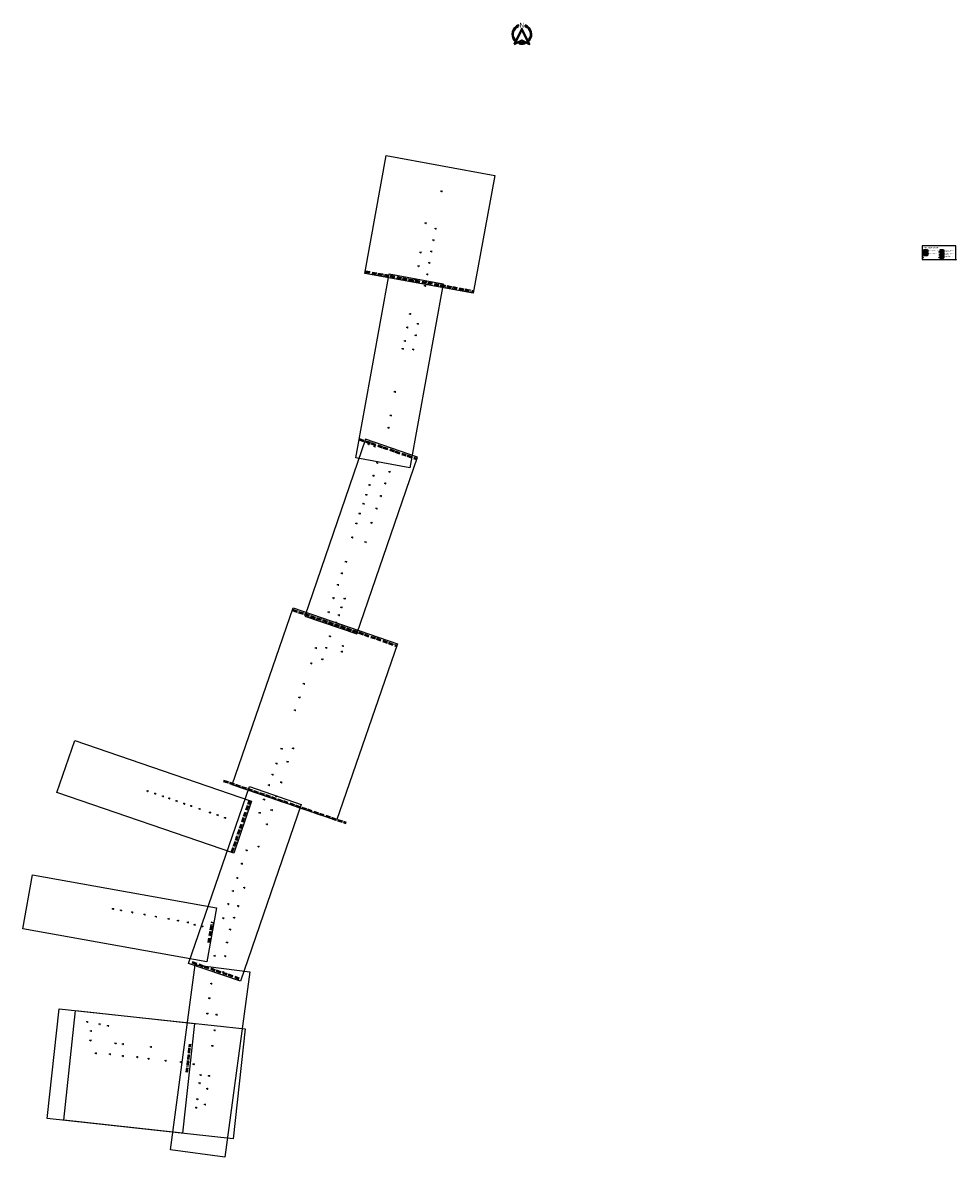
# Model space of a CAD drawing. Header units: metres. Extents: x 131272 to 132236, y 397681 to 398853.
import ezdxf
from ezdxf.enums import TextEntityAlignment as Align

# ---------------------------------------------------------------- set-up
doc = ezdxf.new("R2010")
doc.units = ezdxf.units.M
doc.linetypes.add('AL-BLADSCHEIDING', pattern=[13, 5, -1, 0, -1, 5, -1])
doc.linetypes.add('AL-MATERIAALS', pattern=[2, 1, -1])
for name, color, linetype, lineweight in [('X-AL-bladscheiding', 4, 'AL-BLADSCHEIDING', 50), ('X-AL-legenda', 7, 'Continuous', 25), ('X-AL-legenda @ 0.2', 7, 'Continuous', 25), ('X-AL-legenda tekst T1.8', 1, 'Continuous', 18), ('X-AL-legenda tekst T2.5', 2, 'Continuous', 25), ('X-AL-legenda tekst T5.0', 4, 'Continuous', 50), ('X-AL-materiaalscheiding', 1, 'AL-MATERIAALS', 18), ('X-AL-noordpijl', 3, 'Continuous', 35), ('X-AL-rapporttekening blauw', 125, 'Continuous', 25), ('X-AL-rapporttekening groen', 75, 'Continuous', 25), ('X-AL-rapporttekening paars', 215, 'Continuous', 25), ('X-AL-rapporttekening rood', 25, 'Continuous', 25), ('X-AL-rapporttekening roze', 221, 'Continuous', 25)]:
    doc.layers.add(name, color=color, linetype=linetype, lineweight=lineweight)
doc.layers.add('X-AL-hulplijn', color=30, linetype='Continuous', plot=False)
doc.layers.add('X-AL-hulplijn legenda', color=30, linetype='Continuous', plot=False)
doc.styles.add('CS Annotative', font='arial.ttf')

# ---------------------------------------------------------------- blocks, each defined once
blk = doc.blocks.new('CS Noordpijl')
h = blk.add_hatch(color=256)
h.dxf.hatch_style = 1
edge = h.paths.add_edge_path()
edge.add_line((-3.400000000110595, 8.333066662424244), (-3.400000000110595, 9.404254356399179))
edge.add_arc((-9.136247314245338e-11, 1.373723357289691e-11), 9.999999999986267, 109.8768740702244, 219.2920710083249)
edge.add_line((-7.739278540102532, -6.332737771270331), (-7.248359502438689, -5.334911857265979))
edge.add_arc((-7.143263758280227e-11, 1.162558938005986e-11), 9.000000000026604, 112.1961008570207, 216.3536797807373, ccw=False)
h = blk.add_hatch(color=256)
h.dxf.hatch_style = 1
h.paths.add_polyline_path([(-8.01824271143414, -10.29761681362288), (-8.731149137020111e-11, -6.558648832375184), (8.018242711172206, -10.29761681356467), (-1.164153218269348e-10, 6)])
h.paths.add_polyline_path([(7.15794550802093, -9.455102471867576), (-1.164153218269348e-10, 5.093902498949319), (-7.157945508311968, -9.455102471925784), (-8.731149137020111e-11, -6.117297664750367)], flags=16)
h = blk.add_hatch(color=256)
h.dxf.hatch_style = 1
edge = h.paths.add_edge_path()
edge.add_line((3.399999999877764, 9.404254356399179), (3.399999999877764, 8.333066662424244))
edge.add_arc((-9.041745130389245e-11, -6.543210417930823e-12), 9.000000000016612, -36.353679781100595, 67.80389914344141, ccw=False)
edge.add_line((7.248359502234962, -5.334911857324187), (7.739278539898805, -6.332737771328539))
edge.add_arc((-7.218670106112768e-11, -4.89563944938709e-12), 9.999999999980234, 320.7079289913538, 430.1231259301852)
h = blk.add_hatch(color=256)
h.dxf.hatch_style = 1
edge = h.paths.add_edge_path()
edge.add_arc((-8.731149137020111e-11, 5.508660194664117e-11), 9.000000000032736, 260.80486304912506, 279.19513695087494, ccw=False)
edge.add_line((-1.438176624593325, -8.8843484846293), (-2.905533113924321, -9.568588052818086))
edge.add_arc((-8.731149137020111e-11, 5.238121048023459e-11), 10.00000000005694, 253.108915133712, 286.891084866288)
edge.add_line((2.905533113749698, -9.568588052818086), (1.438176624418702, -8.8843484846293))
at = {"flags": 128}
for points in [[(-3.400000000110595, 8.333066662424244), (-3.400000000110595, 9.404254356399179, 0.5173281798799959), (-7.739278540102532, -6.332737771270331), (-7.248359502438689, -5.334911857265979, -0.4885840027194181)], [(3.399999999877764, 9.404254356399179), (3.399999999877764, 8.333066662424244, -0.4885840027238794), (7.248359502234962, -5.334911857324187), (7.739278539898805, -6.332737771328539, 0.5173281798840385)], [(1.438176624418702, -8.8843484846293, -0.08041537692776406), (-1.438176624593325, -8.8843484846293), (-2.905533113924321, -9.568588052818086, 0.1484794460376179), (2.905533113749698, -9.568588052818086)]]:
    blk.add_lwpolyline(points, format="xyb", close=True, dxfattribs=at)
for points in [[(-8.01824271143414, -10.29761681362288), (-8.731149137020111e-11, -6.558648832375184), (8.018242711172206, -10.29761681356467), (-1.164153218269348e-10, 6)], [(7.15794550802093, -9.455102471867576), (-1.164153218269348e-10, 5.093902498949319), (-7.157945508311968, -9.455102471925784), (-8.731149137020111e-11, -6.117297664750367)]]:
    blk.add_lwpolyline(points, close=True, dxfattribs=at)
at = {"style": 'CS Annotative'}
blk.add_text('N', height=5, dxfattribs=at).set_placement((-8.731149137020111e-11, 9.5), align=Align.MIDDLE_CENTER)
blk = doc.blocks.new('*U32')
at = {"layer": 'X-AL-hulplijn legenda'}
h = blk.add_hatch(color=256, dxfattribs=at)
h.dxf.hatch_style = 1
h.paths.add_polyline_path([(8, -31.16279313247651), (4, -32.16279313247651), (4, -31.16279313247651)])
h = blk.add_hatch(color=256, dxfattribs=at)
h.dxf.hatch_style = 1
h.paths.add_polyline_path([(8, -46.16279313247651), (4, -47.16279313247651), (4, -46.16279313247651)])
h = blk.add_hatch(color=256, dxfattribs=at)
h.dxf.hatch_style = 1
h.paths.add_polyline_path([(91.5, -31.16279313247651), (87.5, -32.16279313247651), (87.5, -31.16279313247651)])
h = blk.add_hatch(color=256, dxfattribs=at)
h.dxf.hatch_style = 1
h.paths.add_polyline_path([(91.5, -46.16279313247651), (87.5, -47.16279313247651), (87.5, -46.16279313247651)])
h = blk.add_hatch(color=256, dxfattribs=at)
h.dxf.hatch_style = 1
h.paths.add_polyline_path([(8, -61.16279313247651), (4, -62.16279313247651), (4, -61.16279313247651)])
h = blk.add_hatch(color=256, dxfattribs=at)
h.dxf.hatch_style = 1
h.paths.add_polyline_path([(91.5, -61.16279313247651), (87.5, -62.16279313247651), (87.5, -61.16279313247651)])
blk.add_lwpolyline([(0, -70), (175, -70), (175, 0), (0, 0)], close=True)
for points in [[(8, -31.16279313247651), (4, -31.16279313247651)], [(8, -46.16279313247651), (4, -46.16279313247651)], [(91.5, -31.16279313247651), (87.5, -31.16279313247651)], [(91.5, -46.16279313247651), (87.5, -46.16279313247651)], [(8, -61.16279313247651), (4, -61.16279313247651)], [(91.5, -61.16279313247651), (87.5, -61.16279313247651)]]:
    blk.add_lwpolyline(points, dxfattribs=at)
for points in [[(8, -31.16279313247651), (4, -32.16279313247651), (4, -31.16279313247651)], [(8, -46.16279313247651), (4, -47.16279313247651), (4, -46.16279313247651)], [(91.5, -31.16279313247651), (87.5, -32.16279313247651), (87.5, -31.16279313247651)], [(91.5, -46.16279313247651), (87.5, -47.16279313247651), (87.5, -46.16279313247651)], [(8, -61.16279313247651), (4, -62.16279313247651), (4, -61.16279313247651)], [(91.5, -61.16279313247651), (87.5, -62.16279313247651), (87.5, -61.16279313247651)]]:
    blk.add_lwpolyline(points, close=True, dxfattribs=at)
at = {"layer": 'X-AL-legenda tekst T5.0', "style": 'CS Annotative'}
blk.add_attdef('Naam', (8.596168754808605, -12.22425805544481), '', height=5, dxfattribs=at)
blk = doc.blocks.new('*U30')
at = {"layer": 'X-AL-hulplijn', "flags": 128}
for points in [[(0, 0), (1.991598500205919e-16, -2), (2, -2), (2, 1.991598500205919e-16)], [(1, 9.957992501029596e-17), (1, -1), (9.957992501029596e-17, -1), (0, 0)], [(2, 1.991598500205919e-16), (2, -1), (1, -1), (1, 9.957992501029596e-17)], [(1, -1), (1, -2), (1.991598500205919e-16, -2), (9.957992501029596e-17, -1)], [(2, -1), (2, -2), (1, -2), (1, -1)]]:
    blk.add_lwpolyline(points, close=True, dxfattribs=at)

msp = doc.modelspace()

# ---------------------------------------------------------------- hatches: boundary and pattern name
at = {"layer": 'X-AL-rapporttekening blauw'}
h = msp.add_hatch(color=256, dxfattribs=at)
h.dxf.hatch_style = 1
edge = h.paths.add_edge_path()
edge.add_arc((131682.6792213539, 398615.7439843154), 0.75, 0, 360)
h = msp.add_hatch(color=256, dxfattribs=at)
h.dxf.hatch_style = 1
edge = h.paths.add_edge_path()
edge.add_arc((132204.6879887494, 398614.3354171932), 0.75, 0, 360)
h = msp.add_hatch(color=256, dxfattribs=at)
h.dxf.hatch_style = 1
edge = h.paths.add_edge_path()
edge.add_arc((131677.374308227, 398587.7967122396), 0.75, 0, 360)
h = msp.add_hatch(color=256, dxfattribs=at)
h.dxf.hatch_style = 1
edge = h.paths.add_edge_path()
edge.add_arc((131664.380336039, 398516.2230755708), 0.75, 0, 360)
h = msp.add_hatch(color=256, dxfattribs=at)
h.dxf.hatch_style = 1
edge = h.paths.add_edge_path()
edge.add_arc((131651.9993695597, 398447.2812687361), 0.75, 0, 360)
h = msp.add_hatch(color=256, dxfattribs=at)
h.dxf.hatch_style = 1
edge = h.paths.add_edge_path()
edge.add_arc((131649.6668523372, 398434.5924267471), 0.75, 0, 360)
h = msp.add_hatch(color=256, dxfattribs=at)
h.dxf.hatch_style = 1
edge = h.paths.add_edge_path()
edge.add_arc((131605.7600043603, 398296.1576888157), 0.75, 0, 360)
h = msp.add_hatch(color=256, dxfattribs=at)
h.dxf.hatch_style = 1
edge = h.paths.add_edge_path()
edge.add_arc((131601.5266969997, 398284.1547565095), 0.75, 0, 360)
h = msp.add_hatch(color=256, dxfattribs=at)
h.dxf.hatch_style = 1
edge = h.paths.add_edge_path()
edge.add_arc((131597.4329075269, 398272.2813092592), 0.75, 0, 360)
h = msp.add_hatch(color=256, dxfattribs=at)
h.dxf.hatch_style = 1
edge = h.paths.add_edge_path()
edge.add_arc((131592.8605022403, 398258.5829834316), 0.75, 0, 360)
h = msp.add_hatch(color=256, dxfattribs=at)
h.dxf.hatch_style = 1
edge = h.paths.add_edge_path()
edge.add_arc((131587.8362767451, 398244.0865361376), 0.75, 0, 360)
h = msp.add_hatch(color=256, dxfattribs=at)
h.dxf.hatch_style = 1
edge = h.paths.add_edge_path()
edge.add_arc((131400.6244104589, 398059.2277354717), 0.75, 0, 360)
h = msp.add_hatch(color=256, dxfattribs=at)
h.dxf.hatch_style = 1
edge = h.paths.add_edge_path()
edge.add_arc((131408.650730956, 398056.4930582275), 0.75, 0, 360)
h = msp.add_hatch(color=256, dxfattribs=at)
h.dxf.hatch_style = 1
edge = h.paths.add_edge_path()
edge.add_arc((131416.4785374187, 398053.8347050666), 0.75, 0, 360)
h = msp.add_hatch(color=256, dxfattribs=at)
h.dxf.hatch_style = 1
edge = h.paths.add_edge_path()
edge.add_arc((131423.0044534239, 398051.5681324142), 0.75, 0, 360)
h = msp.add_hatch(color=256, dxfattribs=at)
h.dxf.hatch_style = 1
edge = h.paths.add_edge_path()
edge.add_arc((131430.6767388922, 398048.8387699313), 0.75, 0, 360)
h = msp.add_hatch(color=256, dxfattribs=at)
h.dxf.hatch_style = 1
edge = h.paths.add_edge_path()
edge.add_arc((131438.5419463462, 398046.0867159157), 0.75, 0, 360)
h = msp.add_hatch(color=256, dxfattribs=at)
h.dxf.hatch_style = 1
edge = h.paths.add_edge_path()
edge.add_arc((131445.7995538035, 398043.677398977), 0.75, 0, 360)
h = msp.add_hatch(color=256, dxfattribs=at)
h.dxf.hatch_style = 1
edge = h.paths.add_edge_path()
edge.add_arc((131454.3980125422, 398040.7428158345), 0.75, 0, 360)
h = msp.add_hatch(color=256, dxfattribs=at)
h.dxf.hatch_style = 1
edge = h.paths.add_edge_path()
edge.add_arc((131449.2801192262, 397920.941182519), 0.75, 0, 360)
h = msp.add_hatch(color=256, dxfattribs=at)
h.dxf.hatch_style = 1
edge = h.paths.add_edge_path()
edge.add_arc((131457.308098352, 397919.4131982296), 0.75, 0, 360)
h = msp.add_hatch(color=256, dxfattribs=at)
h.dxf.hatch_style = 1
edge = h.paths.add_edge_path()
edge.add_arc((131464.2112696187, 397765.0498469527), 0.75, 0, 360)
h = msp.add_hatch(color=256, dxfattribs=at)
h.dxf.hatch_style = 1
edge = h.paths.add_edge_path()
edge.add_arc((131462.2939374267, 397751.6338510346), 0.75, 0, 360)
h = msp.add_hatch(color=256, dxfattribs=at)
h.dxf.hatch_style = 1
edge = h.paths.add_edge_path()
edge.add_arc((131459.9957045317, 397735.2834897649), 0.75, 0, 360)
at = {"layer": 'X-AL-rapporttekening groen'}
h = msp.add_hatch(color=256, dxfattribs=at)
h.dxf.hatch_style = 1
edge = h.paths.add_edge_path()
edge.add_arc((131704.5186401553, 398678.8331345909), 0.75, 0, 360)
h = msp.add_hatch(color=256, dxfattribs=at)
h.dxf.hatch_style = 1
edge = h.paths.add_edge_path()
edge.add_arc((131687.9802514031, 398645.9194116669), 0.75, 0, 360)
h = msp.add_hatch(color=256, dxfattribs=at)
h.dxf.hatch_style = 1
edge = h.paths.add_edge_path()
edge.add_arc((132204.6879887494, 398617.3354171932), 0.75, 0, 360)
h = msp.add_hatch(color=256, dxfattribs=at)
h.dxf.hatch_style = 1
edge = h.paths.add_edge_path()
edge.add_arc((131629.003, 398417.6360000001), 0.75, 0, 360)
h = msp.add_hatch(color=256, dxfattribs=at)
h.dxf.hatch_style = 1
edge = h.paths.add_edge_path()
edge.add_arc((131635.2786696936, 398415.1224353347), 0.75, 0, 360)
h = msp.add_hatch(color=256, dxfattribs=at)
h.dxf.hatch_style = 1
edge = h.paths.add_edge_path()
edge.add_arc((131638.055, 398398.271), 0.75, 0, 360)
h = msp.add_hatch(color=256, dxfattribs=at)
h.dxf.hatch_style = 1
edge = h.paths.add_edge_path()
edge.add_arc((131634.2027029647, 398385.0493404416), 0.75, 0, 360)
h = msp.add_hatch(color=256, dxfattribs=at)
h.dxf.hatch_style = 1
edge = h.paths.add_edge_path()
edge.add_arc((131650.6702724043, 398389.0815527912), 0.75, 0, 360)
h = msp.add_hatch(color=256, dxfattribs=at)
h.dxf.hatch_style = 1
edge = h.paths.add_edge_path()
edge.add_arc((131646.2087212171, 398377.1218012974), 0.75, 0, 360)
h = msp.add_hatch(color=256, dxfattribs=at)
h.dxf.hatch_style = 1
edge = h.paths.add_edge_path()
edge.add_arc((131623.9749895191, 398356.0896939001), 0.75, 0, 360)
h = msp.add_hatch(color=256, dxfattribs=at)
h.dxf.hatch_style = 1
edge = h.paths.add_edge_path()
edge.add_arc((131641.7841824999, 398363.9708413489), 0.75, 0, 360)
h = msp.add_hatch(color=256, dxfattribs=at)
h.dxf.hatch_style = 1
edge = h.paths.add_edge_path()
edge.add_arc((131637.2816586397, 398351.1035399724), 0.75, 0, 360)
h = msp.add_hatch(color=256, dxfattribs=at)
h.dxf.hatch_style = 1
edge = h.paths.add_edge_path()
edge.add_arc((131632.1127987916, 398336.3867630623), 0.75, 0, 360)
h = msp.add_hatch(color=256, dxfattribs=at)
h.dxf.hatch_style = 1
edge = h.paths.add_edge_path()
edge.add_arc((131612.0577424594, 398321.3539989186), 0.75, 0, 360)
h = msp.add_hatch(color=256, dxfattribs=at)
h.dxf.hatch_style = 1
edge = h.paths.add_edge_path()
edge.add_arc((131604.423778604, 398258.0861378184), 0.75, 0, 360)
h = msp.add_hatch(color=256, dxfattribs=at)
h.dxf.hatch_style = 1
edge = h.paths.add_edge_path()
edge.add_arc((131598.3352354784, 398240.945148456), 0.75, 0, 360)
h = msp.add_hatch(color=256, dxfattribs=at)
h.dxf.hatch_style = 1
edge = h.paths.add_edge_path()
edge.add_arc((131601.0120201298, 398249.0774314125), 0.75, 0, 360)
h = msp.add_hatch(color=256, dxfattribs=at)
h.dxf.hatch_style = 1
edge = h.paths.add_edge_path()
edge.add_arc((131595.4241363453, 398233.4468162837), 0.75, 0, 360)
h = msp.add_hatch(color=256, dxfattribs=at)
h.dxf.hatch_style = 1
edge = h.paths.add_edge_path()
edge.add_arc((131574.680518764, 398206.9294378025), 0.75, 0, 360)
h = msp.add_hatch(color=256, dxfattribs=at)
h.dxf.hatch_style = 1
edge = h.paths.add_edge_path()
edge.add_arc((131569.7014152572, 398191.1767102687), 0.75, 0, 360)
h = msp.add_hatch(color=256, dxfattribs=at)
h.dxf.hatch_style = 1
edge = h.paths.add_edge_path()
edge.add_arc((131562.2988260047, 398170.0885253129), 0.75, 0, 360)
h = msp.add_hatch(color=256, dxfattribs=at)
h.dxf.hatch_style = 1
edge = h.paths.add_edge_path()
edge.add_arc((131557.62152842, 398155.9965080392), 0.75, 0, 360)
h = msp.add_hatch(color=256, dxfattribs=at)
h.dxf.hatch_style = 1
edge = h.paths.add_edge_path()
edge.add_arc((131552.9947691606, 398142.6770245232), 0.75, 0, 360)
h = msp.add_hatch(color=256, dxfattribs=at)
h.dxf.hatch_style = 1
edge = h.paths.add_edge_path()
edge.add_arc((131539.2744345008, 398102.9422970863), 0.75, 0, 360)
h = msp.add_hatch(color=256, dxfattribs=at)
h.dxf.hatch_style = 1
edge = h.paths.add_edge_path()
edge.add_arc((131551.0668180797, 398103.4032527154), 0.75, 0, 360)
h = msp.add_hatch(color=256, dxfattribs=at)
h.dxf.hatch_style = 1
edge = h.paths.add_edge_path()
edge.add_arc((131533.9093810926, 398087.6450410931), 0.75, 0, 360)
h = msp.add_hatch(color=256, dxfattribs=at)
h.dxf.hatch_style = 1
edge = h.paths.add_edge_path()
edge.add_arc((131545.4678617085, 398089.5452367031), 0.75, 0, 360)
h = msp.add_hatch(color=256, dxfattribs=at)
h.dxf.hatch_style = 1
edge = h.paths.add_edge_path()
edge.add_arc((131529.8884504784, 398076.164620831), 0.75, 0, 360)
h = msp.add_hatch(color=256, dxfattribs=at)
h.dxf.hatch_style = 1
edge = h.paths.add_edge_path()
edge.add_arc((131526.1164052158, 398065.2827468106), 0.75, 0, 360)
h = msp.add_hatch(color=256, dxfattribs=at)
h.dxf.hatch_style = 1
edge = h.paths.add_edge_path()
edge.add_arc((131538.8018949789, 398068.0697795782), 0.75, 0, 360)
h = msp.add_hatch(color=256, dxfattribs=at)
h.dxf.hatch_style = 1
edge = h.paths.add_edge_path()
edge.add_arc((131521.0913179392, 398050.5295076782), 0.75, 0, 360)
h = msp.add_hatch(color=256, dxfattribs=at)
h.dxf.hatch_style = 1
edge = h.paths.add_edge_path()
edge.add_arc((131533.8197130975, 398053.833228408), 0.75, 0, 360)
h = msp.add_hatch(color=256, dxfattribs=at)
h.dxf.hatch_style = 1
edge = h.paths.add_edge_path()
edge.add_arc((131528.9760454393, 398039.6273859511), 0.75, 0, 360)
h = msp.add_hatch(color=256, dxfattribs=at)
h.dxf.hatch_style = 1
edge = h.paths.add_edge_path()
edge.add_arc((131465.2319698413, 398037.0182080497), 0.75, 0, 360)
h = msp.add_hatch(color=256, dxfattribs=at)
h.dxf.hatch_style = 1
edge = h.paths.add_edge_path()
edge.add_arc((131473.0273075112, 398034.3230472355), 0.75, 0, 360)
h = msp.add_hatch(color=256, dxfattribs=at)
h.dxf.hatch_style = 1
edge = h.paths.add_edge_path()
edge.add_arc((131480.7584659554, 398031.6450794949), 0.75, 0, 360)
h = msp.add_hatch(color=256, dxfattribs=at)
h.dxf.hatch_style = 1
edge = h.paths.add_edge_path()
edge.add_arc((131516.6132879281, 398036.7441218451), 0.75, 0, 360)
h = msp.add_hatch(color=256, dxfattribs=at)
h.dxf.hatch_style = 1
edge = h.paths.add_edge_path()
edge.add_arc((131523.9151977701, 398024.922370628), 0.75, 0, 360)
h = msp.add_hatch(color=256, dxfattribs=at)
h.dxf.hatch_style = 1
edge = h.paths.add_edge_path()
edge.add_arc((131503.0974624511, 397997.9896121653), 0.75, 0, 360)
h = msp.add_hatch(color=256, dxfattribs=at)
h.dxf.hatch_style = 1
edge = h.paths.add_edge_path()
edge.add_arc((131515.2626054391, 398001.858849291), 0.75, 0, 360)
h = msp.add_hatch(color=256, dxfattribs=at)
h.dxf.hatch_style = 1
edge = h.paths.add_edge_path()
edge.add_arc((131498.1315202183, 397984.0648769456), 0.75, 0, 360)
h = msp.add_hatch(color=256, dxfattribs=at)
h.dxf.hatch_style = 1
edge = h.paths.add_edge_path()
edge.add_arc((131493.2127297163, 397969.4337814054), 0.75, 0, 360)
h = msp.add_hatch(color=256, dxfattribs=at)
h.dxf.hatch_style = 1
edge = h.paths.add_edge_path()
edge.add_arc((131500.4877419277, 397959.3843192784), 0.75, 0, 360)
h = msp.add_hatch(color=256, dxfattribs=at)
h.dxf.hatch_style = 1
edge = h.paths.add_edge_path()
edge.add_arc((131488.7903713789, 397955.9965577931), 0.75, 0, 360)
h = msp.add_hatch(color=256, dxfattribs=at)
h.dxf.hatch_style = 1
edge = h.paths.add_edge_path()
edge.add_arc((131483.9661363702, 397942.5070032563), 0.75, 0, 360)
h = msp.add_hatch(color=256, dxfattribs=at)
h.dxf.hatch_style = 1
edge = h.paths.add_edge_path()
edge.add_arc((131478.9306474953, 397927.8002898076), 0.75, 0, 360)
h = msp.add_hatch(color=256, dxfattribs=at)
h.dxf.hatch_style = 1
edge = h.paths.add_edge_path()
edge.add_arc((131490.0972943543, 397928.4587947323), 0.75, 0, 360)
h = msp.add_hatch(color=256, dxfattribs=at)
h.dxf.hatch_style = 1
edge = h.paths.add_edge_path()
edge.add_arc((131485.9422999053, 397916.3021682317), 0.75, 0, 360)
h = msp.add_hatch(color=256, dxfattribs=at)
h.dxf.hatch_style = 1
edge = h.paths.add_edge_path()
edge.add_arc((131482.8154132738, 397902.8734787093), 0.75, 0, 360)
h = msp.add_hatch(color=256, dxfattribs=at)
h.dxf.hatch_style = 1
edge = h.paths.add_edge_path()
edge.add_arc((131469.9709045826, 397888.879660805), 0.75, 0, 360)
h = msp.add_hatch(color=256, dxfattribs=at)
h.dxf.hatch_style = 1
edge = h.paths.add_edge_path()
edge.add_arc((131480.8130447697, 397888.6474009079), 0.75, 0, 360)
h = msp.add_hatch(color=256, dxfattribs=at)
h.dxf.hatch_style = 1
edge = h.paths.add_edge_path()
edge.add_arc((131468.5233163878, 397874.9670261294), 0.75, 0, 360)
h = msp.add_hatch(color=256, dxfattribs=at)
h.dxf.hatch_style = 1
edge = h.paths.add_edge_path()
edge.add_arc((131478.6886828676, 397872.2372051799), 0.75, 0, 360)
h = msp.add_hatch(color=256, dxfattribs=at)
h.dxf.hatch_style = 1
edge = h.paths.add_edge_path()
edge.add_arc((131466.4157071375, 397860.293907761), 0.75, 0, 360)
h = msp.add_hatch(color=256, dxfattribs=at)
h.dxf.hatch_style = 1
edge = h.paths.add_edge_path()
edge.add_arc((131464.5909927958, 397845.180452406), 0.75, 0, 360)
h = msp.add_hatch(color=256, dxfattribs=at)
h.dxf.hatch_style = 1
edge = h.paths.add_edge_path()
edge.add_arc((131462.4742858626, 397829.2785318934), 0.75, 0, 360)
h = msp.add_hatch(color=256, dxfattribs=at)
h.dxf.hatch_style = 1
edge = h.paths.add_edge_path()
edge.add_arc((131338.3887846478, 397820.6524363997), 0.75, 0, 360)
h = msp.add_hatch(color=256, dxfattribs=at)
h.dxf.hatch_style = 1
edge = h.paths.add_edge_path()
edge.add_arc((131341.63682789, 397801.5997188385), 0.75, 0, 360)
h = msp.add_hatch(color=256, dxfattribs=at)
h.dxf.hatch_style = 1
edge = h.paths.add_edge_path()
edge.add_arc((131367.7223036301, 397798.5170063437), 0.75, 0, 360)
h = msp.add_hatch(color=256, dxfattribs=at)
h.dxf.hatch_style = 1
edge = h.paths.add_edge_path()
edge.add_arc((131375.1137003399, 397797.8025483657), 0.75, 0, 360)
h = msp.add_hatch(color=256, dxfattribs=at)
h.dxf.hatch_style = 1
edge = h.paths.add_edge_path()
edge.add_arc((131404.1095401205, 397794.7667037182), 0.75, 0, 360)
h = msp.add_hatch(color=256, dxfattribs=at)
h.dxf.hatch_style = 1
edge = h.paths.add_edge_path()
edge.add_arc((131347.3058337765, 397788.112915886), 0.75, 0, 360)
h = msp.add_hatch(color=256, dxfattribs=at)
h.dxf.hatch_style = 1
edge = h.paths.add_edge_path()
edge.add_arc((131375.1563960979, 397785.4510597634), 0.75, 0, 360)
h = msp.add_hatch(color=256, dxfattribs=at)
h.dxf.hatch_style = 1
edge = h.paths.add_edge_path()
edge.add_arc((131401.6608136, 397782.7159112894), 0.75, 0, 360)
h = msp.add_hatch(color=256, dxfattribs=at)
h.dxf.hatch_style = 1
edge = h.paths.add_edge_path()
edge.add_arc((131419.1620229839, 397780.6725010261), 0.75, 0, 360)
h = msp.add_hatch(color=256, dxfattribs=at)
h.dxf.hatch_style = 1
edge = h.paths.add_edge_path()
edge.add_arc((131448.3658804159, 397777.0018383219), 0.75, 0, 360)
at = {"layer": 'X-AL-rapporttekening paars'}
h = msp.add_hatch(color=256, dxfattribs=at)
h.dxf.hatch_style = 1
edge = h.paths.add_edge_path()
edge.add_arc((132221.3879887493, 398614.3354171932), 0.75, 0, 360)
h = msp.add_hatch(color=256, dxfattribs=at)
h.dxf.hatch_style = 1
edge = h.paths.add_edge_path()
edge.add_arc((131630.087, 398375.3790000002), 0.75, 0, 360)
h = msp.add_hatch(color=256, dxfattribs=at)
h.dxf.hatch_style = 1
edge = h.paths.add_edge_path()
edge.add_arc((131626.778, 398365.3930000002), 0.75, 0, 360)
h = msp.add_hatch(color=256, dxfattribs=at)
h.dxf.hatch_style = 1
edge = h.paths.add_edge_path()
edge.add_arc((131619.9116999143, 398345.9518746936), 0.75, 0, 360)
h = msp.add_hatch(color=256, dxfattribs=at)
h.dxf.hatch_style = 1
edge = h.paths.add_edge_path()
edge.add_arc((131616.446, 398335.7620000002), 0.75, 0, 360)
h = msp.add_hatch(color=256, dxfattribs=at)
h.dxf.hatch_style = 1
edge = h.paths.add_edge_path()
edge.add_arc((131626.0288824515, 398316.4597896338), 0.75, 0, 360)
h = msp.add_hatch(color=256, dxfattribs=at)
h.dxf.hatch_style = 1
edge = h.paths.add_edge_path()
edge.add_arc((131589.2272159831, 398219.0852956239), 0.75, 0, 360)
h = msp.add_hatch(color=256, dxfattribs=at)
h.dxf.hatch_style = 1
edge = h.paths.add_edge_path()
edge.add_arc((131585.4164095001, 398207.2001067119), 0.75, 0, 360)
h = msp.add_hatch(color=256, dxfattribs=at)
h.dxf.hatch_style = 1
edge = h.paths.add_edge_path()
edge.add_arc((131601.5380012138, 398203.179714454), 0.75, 0, 360)
h = msp.add_hatch(color=256, dxfattribs=at)
h.dxf.hatch_style = 1
edge = h.paths.add_edge_path()
edge.add_arc((131602.6159297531, 398209.0820927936), 0.75, 0, 360)
h = msp.add_hatch(color=256, dxfattribs=at)
h.dxf.hatch_style = 1
edge = h.paths.add_edge_path()
edge.add_arc((131581.343934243, 398195.3821142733), 0.75, 0, 360)
h = msp.add_hatch(color=256, dxfattribs=at)
h.dxf.hatch_style = 1
edge = h.paths.add_edge_path()
edge.add_arc((131365.0016355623, 397937.4729319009), 0.75, 0, 360)
h = msp.add_hatch(color=256, dxfattribs=at)
h.dxf.hatch_style = 1
edge = h.paths.add_edge_path()
edge.add_arc((131373.254540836, 397935.9836090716), 0.75, 0, 360)
h = msp.add_hatch(color=256, dxfattribs=at)
h.dxf.hatch_style = 1
edge = h.paths.add_edge_path()
edge.add_arc((131384.7941476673, 397933.9011666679), 0.75, 0, 360)
h = msp.add_hatch(color=256, dxfattribs=at)
h.dxf.hatch_style = 1
edge = h.paths.add_edge_path()
edge.add_arc((131494.340532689, 397940.3455441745), 0.75, 0, 360)
h = msp.add_hatch(color=256, dxfattribs=at)
h.dxf.hatch_style = 1
edge = h.paths.add_edge_path()
edge.add_arc((131397.5419451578, 397931.6006936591), 0.75, 0, 360)
h = msp.add_hatch(color=256, dxfattribs=at)
h.dxf.hatch_style = 1
edge = h.paths.add_edge_path()
edge.add_arc((131409.3674642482, 397929.4666554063), 0.75, 0, 360)
h = msp.add_hatch(color=256, dxfattribs=at)
h.dxf.hatch_style = 1
edge = h.paths.add_edge_path()
edge.add_arc((131422.4371821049, 397927.1080885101), 0.75, 0, 360)
h = msp.add_hatch(color=256, dxfattribs=at)
h.dxf.hatch_style = 1
edge = h.paths.add_edge_path()
edge.add_arc((131432.189159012, 397925.3482425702), 0.75, 0, 360)
h = msp.add_hatch(color=256, dxfattribs=at)
h.dxf.hatch_style = 1
edge = h.paths.add_edge_path()
edge.add_arc((131442.2723680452, 397923.5286223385), 0.75, 0, 360)
h = msp.add_hatch(color=256, dxfattribs=at)
h.dxf.hatch_style = 1
edge = h.paths.add_edge_path()
edge.add_arc((131454.3990718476, 397757.3412694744), 0.75, 0, 360)
h = msp.add_hatch(color=256, dxfattribs=at)
h.dxf.hatch_style = 1
edge = h.paths.add_edge_path()
edge.add_arc((131455.5495305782, 397765.853450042), 0.75, 0, 360)
h = msp.add_hatch(color=256, dxfattribs=at)
h.dxf.hatch_style = 1
edge = h.paths.add_edge_path()
edge.add_arc((131452.1815884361, 397740.9342322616), 0.75, 0, 360)
h = msp.add_hatch(color=256, dxfattribs=at)
h.dxf.hatch_style = 1
edge = h.paths.add_edge_path()
edge.add_arc((131450.9761585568, 397732.0153232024), 0.75, 0, 360)
at = {"layer": 'X-AL-rapporttekening rood'}
h = msp.add_hatch(color=256, dxfattribs=at)
h.dxf.hatch_style = 1
edge = h.paths.add_edge_path()
edge.add_arc((132221.3879887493, 398617.3354171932), 0.75, 0, 360)
h = msp.add_hatch(color=256, dxfattribs=at)
h.dxf.hatch_style = 1
edge = h.paths.add_edge_path()
edge.add_arc((131351.146265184, 397818.3771370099), 0.75, 0, 360)
h = msp.add_hatch(color=256, dxfattribs=at)
h.dxf.hatch_style = 1
edge = h.paths.add_edge_path()
edge.add_arc((131359.7916343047, 397816.6634705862), 0.75, 0, 360)
h = msp.add_hatch(color=256, dxfattribs=at)
h.dxf.hatch_style = 1
edge = h.paths.add_edge_path()
edge.add_arc((131341.9923504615, 397811.3351935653), 0.75, 0, 360)
h = msp.add_hatch(color=256, dxfattribs=at)
h.dxf.hatch_style = 1
edge = h.paths.add_edge_path()
edge.add_arc((131361.837513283, 397787.3149610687), 0.75, 0, 360)
h = msp.add_hatch(color=256, dxfattribs=at)
h.dxf.hatch_style = 1
edge = h.paths.add_edge_path()
edge.add_arc((131389.8983772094, 397784.3939966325), 0.75, 0, 360)
h = msp.add_hatch(color=256, dxfattribs=at)
h.dxf.hatch_style = 1
edge = h.paths.add_edge_path()
edge.add_arc((131435.1511301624, 397779.101554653), 0.75, 0, 360)
at = {"layer": 'X-AL-rapporttekening roze'}
h = msp.add_hatch(color=256, dxfattribs=at)
h.dxf.hatch_style = 1
edge = h.paths.add_edge_path()
edge.add_arc((131698.2187968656, 398640.3382951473), 0.75, 0, 360)
h = msp.add_hatch(color=256, dxfattribs=at)
h.dxf.hatch_style = 1
edge = h.paths.add_edge_path()
edge.add_arc((131696.0656187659, 398628.5330495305), 0.75, 0, 360)
h = msp.add_hatch(color=256, dxfattribs=at)
h.dxf.hatch_style = 1
edge = h.paths.add_edge_path()
edge.add_arc((131693.9124406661, 398616.7278039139), 0.75, 0, 360)
h = msp.add_hatch(color=256, dxfattribs=at)
h.dxf.hatch_style = 1
edge = h.paths.add_edge_path()
edge.add_arc((131680.6048756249, 398601.6955321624), 0.75, 0, 360)
h = msp.add_hatch(color=256, dxfattribs=at)
h.dxf.hatch_style = 1
edge = h.paths.add_edge_path()
edge.add_arc((131691.7592625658, 398604.9225582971), 0.75, 0, 360)
h = msp.add_hatch(color=256, dxfattribs=at)
h.dxf.hatch_style = 1
edge = h.paths.add_edge_path()
edge.add_arc((132221.3879887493, 398611.3354171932), 0.75, 0, 360)
h = msp.add_hatch(color=256, dxfattribs=at)
h.dxf.hatch_style = 1
edge = h.paths.add_edge_path()
edge.add_arc((131689.6060844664, 398593.1173126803), 0.75, 0, 360)
h = msp.add_hatch(color=256, dxfattribs=at)
h.dxf.hatch_style = 1
edge = h.paths.add_edge_path()
edge.add_arc((131687.4529063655, 398581.3120670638), 0.75, 0, 360)
h = msp.add_hatch(color=256, dxfattribs=at)
h.dxf.hatch_style = 1
edge = h.paths.add_edge_path()
edge.add_arc((131671.9671666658, 398552.1977858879), 0.75, 0, 360)
h = msp.add_hatch(color=256, dxfattribs=at)
h.dxf.hatch_style = 1
edge = h.paths.add_edge_path()
edge.add_arc((131669.0757110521, 398538.1390720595), 0.75, 0, 360)
h = msp.add_hatch(color=256, dxfattribs=at)
h.dxf.hatch_style = 1
edge = h.paths.add_edge_path()
edge.add_arc((131679.949, 398541.9300000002), 0.75, 0, 360)
h = msp.add_hatch(color=256, dxfattribs=at)
h.dxf.hatch_style = 1
edge = h.paths.add_edge_path()
edge.add_arc((131666.5458937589, 398524.326911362), 0.75, 0, 360)
h = msp.add_hatch(color=256, dxfattribs=at)
h.dxf.hatch_style = 1
edge = h.paths.add_edge_path()
edge.add_arc((131677.8297529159, 398530.1661493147), 0.75, 0, 360)
h = msp.add_hatch(color=256, dxfattribs=at)
h.dxf.hatch_style = 1
edge = h.paths.add_edge_path()
edge.add_arc((131675.1361311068, 398515.4099844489), 0.75, 0, 360)
h = msp.add_hatch(color=256, dxfattribs=at)
h.dxf.hatch_style = 1
edge = h.paths.add_edge_path()
edge.add_arc((131656.2434266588, 398471.6761732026), 0.75, 0, 360)
h = msp.add_hatch(color=256, dxfattribs=at)
h.dxf.hatch_style = 1
edge = h.paths.add_edge_path()
edge.add_arc((131471.9639553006, 397828.0058283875), 0.75, 0, 360)
h = msp.add_hatch(color=256, dxfattribs=at)
h.dxf.hatch_style = 1
edge = h.paths.add_edge_path()
edge.add_arc((131469.8147484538, 397812.0286744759), 0.75, 0, 360)
h = msp.add_hatch(color=256, dxfattribs=at)
h.dxf.hatch_style = 1
edge = h.paths.add_edge_path()
edge.add_arc((131467.6652717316, 397796.0495143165), 0.75, 0, 360)

# ---------------------------------------------------------------- linework, layer by layer
at = {"layer": 'X-AL-bladscheiding', "flags": 128}
for points in [[(131625.5417153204, 398596.0796606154), (131737.7061077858, 398575.704438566)], [(131619.5250745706, 398422.8411112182), (131679.1304368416, 398402.3391836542)], [(131550.493298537, 398246.5061449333), (131658.2945423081, 398209.4267076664)], [(131479.1728713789, 398069.9008842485), (131605.8866192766, 398026.3162807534)], [(131487.9274980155, 397995.6499946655), (131506.4129189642, 398049.4283111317)], [(131463.9019908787, 397902.6525308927), (131467.7387524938, 397924.0445106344)], [(131495.4910134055, 397865.2663654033), (131445.6250589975, 397882.4183152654)], [(131441.4764094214, 397768.7156191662), (131444.6329030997, 397797.697137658)]]:
    msp.add_lwpolyline(points, dxfattribs=at)
at = {"layer": 'X-AL-hulplijn'}
for points in [[(131759.439677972, 398695.3464571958), (131737.3486477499, 398573.736642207), (131625.1842552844, 398594.1118642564), (131647.2752855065, 398715.7216792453)], [(131706.3589241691, 398583.4315417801), (131671.8282846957, 398393.3424134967), (131616.0084613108, 398403.4823631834), (131650.5391007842, 398593.5714914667)], [(131616.9410648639, 398221.5356941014), (131679.7809532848, 398404.2304335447), (131626.0064147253, 398422.7267844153), (131563.1665263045, 398240.032044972)], [(131658.9450587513, 398211.3179575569), (131596.1051703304, 398028.6232181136), (131488.3039265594, 398065.7026553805), (131551.1438149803, 398248.3973948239)], [(131489.8188806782, 397994.9998626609), (131307.1113060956, 398057.802617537), (131325.5967270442, 398111.5809340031), (131508.3043016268, 398048.778179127)], [(131559.5716357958, 398045.4193383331), (131496.7317473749, 397862.7245988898), (131443.0832921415, 397881.1775819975), (131505.9231805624, 398063.8723214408)], [(131281.6977222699, 397972.651278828), (131471.8632653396, 397938.5441103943), (131461.8476682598, 397882.7018477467), (131271.6821251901, 397916.8090161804)], [(131506.3253791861, 397872.2687484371), (131480.6555492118, 397680.781673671), (131424.2930665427, 397688.3373551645), (131449.962896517, 397879.8244299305)], [(131489.0846946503, 397700.0404390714), (131297.0204867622, 397720.9589240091), (131309.3636921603, 397834.288736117), (131501.4279000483, 397813.3702511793)], [(131436.9185130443, 397705.7220573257), (131314.0451322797, 397719.1046911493), (131326.3883382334, 397832.4345083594), (131449.2617189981, 397819.0518745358)]]:
    msp.add_lwpolyline(points, close=True, dxfattribs=at)
at = {"layer": 'X-AL-legenda', "lineweight": 25}
for points in [[(132206.6879887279, 398618.3354171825), (132202.6879887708, 398618.3354171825), (132202.6879887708, 398616.3354172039)], [(132206.6879887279, 398615.3354171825), (132202.6879887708, 398615.3354171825), (132202.6879887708, 398613.3354172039)], [(132223.3879887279, 398618.3354171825), (132219.3879887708, 398618.3354171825), (132219.3879887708, 398616.3354172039)], [(132223.3879887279, 398615.3354171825), (132219.3879887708, 398615.3354171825), (132219.3879887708, 398613.3354172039)], [(132223.3879887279, 398612.3354171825), (132219.3879887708, 398612.3354171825), (132219.3879887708, 398610.3354172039)]]:
    msp.add_lwpolyline(points, dxfattribs=at)
at = {"layer": 'X-AL-legenda', "lineweight": 50}
for points in [[(132202.6879887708, 398616.3354172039), (132206.6879887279, 398616.3354172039), (132206.6879887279, 398618.3354171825)], [(132202.6879887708, 398613.3354172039), (132206.6879887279, 398613.3354172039), (132206.6879887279, 398615.3354171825)], [(132219.3879887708, 398616.3354172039), (132223.3879887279, 398616.3354172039), (132223.3879887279, 398618.3354171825)], [(132219.3879887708, 398613.3354172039), (132223.3879887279, 398613.3354172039), (132223.3879887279, 398615.3354171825)], [(132219.3879887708, 398610.3354172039), (132223.3879887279, 398610.3354172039), (132223.3879887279, 398612.3354171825)]]:
    msp.add_lwpolyline(points, dxfattribs=at)
at = {"layer": 'X-AL-materiaalscheiding'}
for centre in [(131704.5186401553, 398678.8331345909), (131687.9802514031, 398645.9194116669), (131698.2187968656, 398640.3382951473), (131696.0656187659, 398628.5330495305), (131682.6792213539, 398615.7439843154), (131693.9124406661, 398616.7278039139), (132204.6879887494, 398617.3354171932), (132204.6879887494, 398614.3354171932), (132221.3879887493, 398617.3354171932), (132221.3879887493, 398614.3354171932), (131680.6048756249, 398601.6955321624), (131691.7592625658, 398604.9225582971), (132221.3879887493, 398611.3354171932), (131689.6060844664, 398593.1173126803), (131677.374308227, 398587.7967122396), (131687.4529063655, 398581.3120670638), (131671.9671666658, 398552.1977858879), (131669.0757110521, 398538.1390720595), (131679.949, 398541.9300000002), (131666.5458937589, 398524.326911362), (131677.8297529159, 398530.1661493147), (131664.380336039, 398516.2230755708), (131675.1361311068, 398515.4099844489), (131656.2434266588, 398471.6761732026), (131651.9993695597, 398447.2812687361), (131649.6668523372, 398434.5924267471), (131629.003, 398417.6360000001), (131635.2786696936, 398415.1224353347), (131638.055, 398398.271), (131634.2027029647, 398385.0493404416), (131650.6702724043, 398389.0815527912), (131630.087, 398375.3790000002), (131646.2087212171, 398377.1218012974), (131623.9749895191, 398356.0896939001), (131626.778, 398365.3930000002), (131641.7841824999, 398363.9708413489), (131619.9116999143, 398345.9518746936), (131637.2816586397, 398351.1035399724), (131616.446, 398335.7620000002), (131632.1127987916, 398336.3867630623), (131612.0577424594, 398321.3539989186), (131626.0288824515, 398316.4597896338), (131605.7600043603, 398296.1576888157), (131601.5266969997, 398284.1547565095), (131597.4329075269, 398272.2813092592), (131592.8605022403, 398258.5829834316), (131604.423778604, 398258.0861378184), (131587.8362767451, 398244.0865361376), (131598.3352354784, 398240.945148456), (131601.0120201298, 398249.0774314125), (131595.4241363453, 398233.4468162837), (131589.2272159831, 398219.0852956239), (131574.680518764, 398206.9294378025), (131585.4164095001, 398207.2001067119), (131601.5380012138, 398203.179714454), (131602.6159297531, 398209.0820927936), (131569.7014152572, 398191.1767102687), (131581.343934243, 398195.3821142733), (131562.2988260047, 398170.0885253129), (131557.62152842, 398155.9965080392), (131552.9947691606, 398142.6770245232), (131539.2744345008, 398102.9422970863), (131551.0668180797, 398103.4032527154), (131533.9093810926, 398087.6450410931), (131545.4678617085, 398089.5452367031), (131529.8884504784, 398076.164620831), (131526.1164052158, 398065.2827468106), (131538.8018949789, 398068.0697795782), (131400.6244104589, 398059.2277354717), (131408.650730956, 398056.4930582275), (131416.4785374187, 398053.8347050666), (131423.0044534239, 398051.5681324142), (131521.0913179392, 398050.5295076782), (131533.8197130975, 398053.833228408), (131430.6767388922, 398048.8387699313), (131438.5419463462, 398046.0867159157), (131445.7995538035, 398043.677398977), (131454.3980125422, 398040.7428158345), (131528.9760454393, 398039.6273859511), (131465.2319698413, 398037.0182080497), (131473.0273075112, 398034.3230472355), (131480.7584659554, 398031.6450794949), (131516.6132879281, 398036.7441218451), (131523.9151977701, 398024.922370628), (131503.0974624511, 397997.9896121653), (131515.2626054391, 398001.858849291), (131498.1315202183, 397984.0648769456), (131493.2127297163, 397969.4337814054), (131500.4877419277, 397959.3843192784), (131488.7903713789, 397955.9965577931), (131365.0016355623, 397937.4729319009), (131373.254540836, 397935.9836090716), (131384.7941476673, 397933.9011666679), (131483.9661363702, 397942.5070032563), (131494.340532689, 397940.3455441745), (131397.5419451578, 397931.6006936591), (131409.3674642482, 397929.4666554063), (131422.4371821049, 397927.1080885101), (131432.189159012, 397925.3482425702), (131442.2723680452, 397923.5286223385), (131478.9306474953, 397927.8002898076), (131490.0972943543, 397928.4587947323), (131449.2801192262, 397920.941182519), (131457.308098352, 397919.4131982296), (131485.9422999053, 397916.3021682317), (131482.8154132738, 397902.8734787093), (131469.9709045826, 397888.879660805), (131480.8130447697, 397888.6474009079), (131468.5233163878, 397874.9670261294), (131478.6886828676, 397872.2372051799), (131466.4157071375, 397860.293907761), (131464.5909927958, 397845.180452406), (131462.4742858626, 397829.2785318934), (131471.9639553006, 397828.0058283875), (131338.3887846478, 397820.6524363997), (131351.146265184, 397818.3771370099), (131359.7916343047, 397816.6634705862), (131341.9923504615, 397811.3351935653), (131469.8147484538, 397812.0286744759), (131341.63682789, 397801.5997188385), (131367.7223036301, 397798.5170063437), (131375.1137003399, 397797.8025483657), (131404.1095401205, 397794.7667037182), (131467.6652717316, 397796.0495143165), (131347.3058337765, 397788.112915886), (131361.837513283, 397787.3149610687), (131375.1563960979, 397785.4510597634), (131389.8983772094, 397784.3939966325), (131401.6608136, 397782.7159112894), (131419.1620229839, 397780.6725010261), (131435.1511301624, 397779.101554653), (131448.3658804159, 397777.0018383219), (131454.3990718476, 397757.3412694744), (131455.5495305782, 397765.853450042), (131464.2112696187, 397765.0498469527), (131462.2939374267, 397751.6338510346), (131452.1815884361, 397740.9342322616), (131459.9957045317, 397735.2834897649), (131450.9761585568, 397732.0153232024)]:
    msp.add_circle(centre, 0.75, dxfattribs=at)

# ---------------------------------------------------------------- block references
at = {"layer": 'X-AL-hulplijn', "xscale": 0.2000001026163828, "yscale": 0.2000001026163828, "zscale": 0.2000001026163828}
msp.add_blockref('*U30', (132236.0879887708, 398608.5679758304), dxfattribs=at)
at = {"layer": 'X-AL-legenda @ 0.2', "xscale": 0.2, "yscale": 0.2, "zscale": 0.2}
msp.add_blockref('*U32', (132201.0879887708, 398622.5679758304), dxfattribs=at).add_auto_attribs({'Naam': 'grondverbetering bomen'})
at = {"layer": 'X-AL-noordpijl'}
msp.add_blockref('CS Noordpijl', (131787.537935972, 398841.1051792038), dxfattribs=at)

# ---------------------------------------------------------------- texts
at = {"layer": 'X-AL-legenda tekst T1.8', "char_height": 0.36, "width": 11, "attachment_point": 1, "line_spacing_factor": 0.8399999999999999, "style": 'CS Annotative'}
for s, insert in [('{\\C1;volgens bestekspostnr. 510310}', (132207.3879887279, 398617.5354171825)), ('{\\C1;volgens bestekspostnr. 510420}', (132207.3879887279, 398614.5354171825)), ('{\\C1;bomen 1ste categorie - 12 m3 / stuk\\Pvolgens bestekspostnr. 221110}', (132224.0879887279, 398617.5354171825)), ('{\\C1;bomen 2de categorie - 8 m3 / stuk\\Pvolgens bestekspostnr. 221110}', (132224.0879887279, 398614.5354171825)), ('{\\C1;volgens bestekspostnr. 510620}', (132224.0879887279, 398611.5354171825))]:
    msp.add_mtext(s, dxfattribs=dict(at, insert=insert))
at = {"layer": 'X-AL-legenda tekst T2.5', "char_height": 0.5, "attachment_point": 1, "line_spacing_factor": 0.8399999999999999, "style": 'CS Annotative'}
for s, insert, width in [('verrijkte teelgrond bestaande boom', (132207.3879887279, 398618.2521293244), 11), ('bomengranulaat bestaande boom', (132207.3879887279, 398615.2521293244), 11), ('verrijkte teelgrond nieuwe boom', (132224.0879887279, 398618.2521293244), 11.02573589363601), ('verrijkte teelgrond nieuwe boom', (132224.0879887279, 398615.2521293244), 11), ('bomengranulaat nieuwe boom', (132224.0879887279, 398612.2521293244), 11)]:
    msp.add_mtext(s, dxfattribs=dict(at, insert=insert, width=width))

doc.saveas('drawing.dxf')
